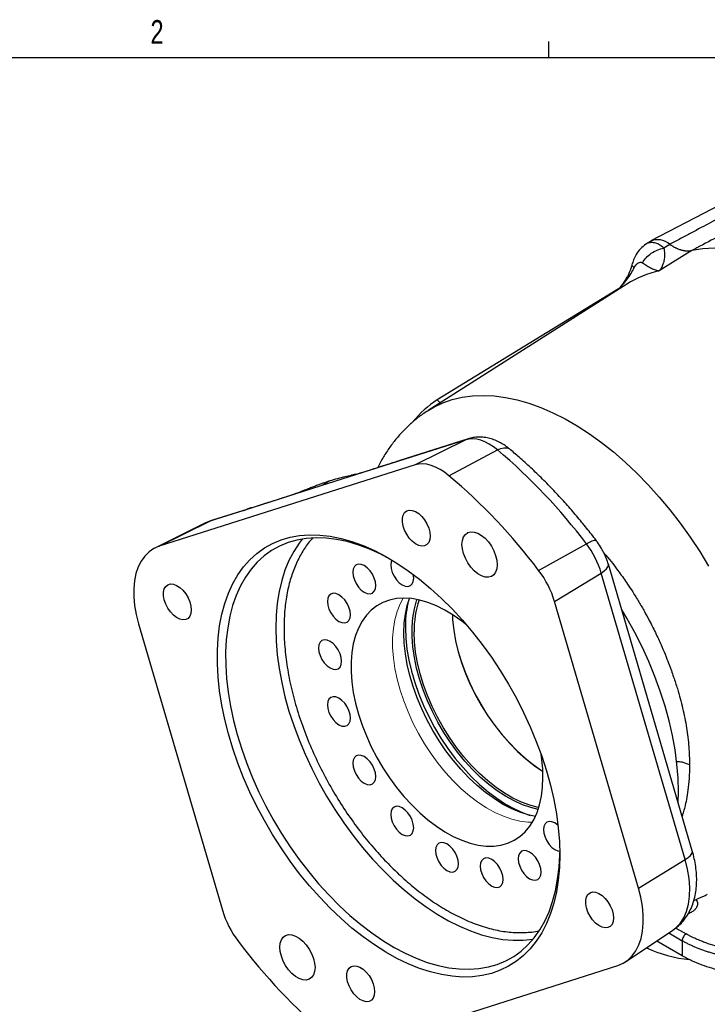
# Model space of a CAD drawing. Header units: inches. Extents: x 0.3 to 34.1, y 0.2 to 21.7.
# Tile 24 of 26: x 26.6 to 30.2, y 16.4 to 21.6. Entities that reach past the tile are written whole.
import ezdxf

# ---------------------------------------------------------------- set-up
doc = ezdxf.new("R2010")
doc.units = ezdxf.units.IN
doc.header["$MEASUREMENT"] = 0
doc.layers.add('SLD-0', color=7, linetype='Continuous', lineweight=25)
doc.styles.add('SLDTEXTSTYLE0', font='TXT', dxfattribs={"width": 0.75})

msp = doc.modelspace()

# ---------------------------------------------------------------- linework, layer by layer
at = {"color": 7, "linetype": 'Continuous', "lineweight": 25}
for p, q in [((30.7574, 20.8671), (29.9375, 20.4394)), ((29.9331, 20.4368), (29.9099, 20.4221)), ((30.0377, 20.4216), (30.0059, 20.4018)), ((30.154, 20.389), (30.0665, 20.3339)), ((30.0665, 20.3339), (29.9821, 20.2807)), ((29.8099, 20.2107), (28.7587, 19.5424)), ((29.767, 20.1857), (28.8068, 19.5986)), ((28.8222, 19.5828), (28.8068, 19.5986)), ((28.9574, 19.3876), (28.596, 19.2726)), ((28.9703, 19.3928), (28.6081, 19.2775)), ((28.9574, 19.3876), (28.6893, 19.2549)), ((28.8691, 19.1977), (29.1259, 19.334)), ((28.6893, 19.2549), (27.336, 18.8241)), ((28.596, 19.2726), (28.19, 19.1433)), ((28.19, 19.1433), (27.784, 19.0141)), ((27.784, 19.0141), (27.6041, 18.9568)), ((27.7984, 19.0197), (27.6171, 18.962)), ((27.7972, 19.0187), (27.8001, 19.0198)), ((27.6041, 18.9568), (27.6171, 18.962)), ((27.5813, 18.9476), (27.3123, 18.8145)), ((27.336, 18.8241), (27.6041, 18.9568)), ((27.6041, 18.9568), (27.5813, 18.9476)), ((29.3436, 18.6968), (29.5961, 18.8377)), ((30.1567, 17.2134), (29.7127, 18.7288)), ((29.4279, 18.5314), (29.6751, 18.6827)), ((30.119, 17.1672), (29.6751, 18.6827)), ((29.8719, 17.0159), (29.4279, 18.5314)), ((27.226, 18.4143), (27.67, 16.8988)), ((29.8719, 17.0159), (30.119, 17.1672)), ((29.804, 16.6263), (30.0538, 16.7927)), ((29.9692, 16.7363), (30.1035, 16.6588)), ((30.1035, 16.7372), (30.1035, 16.6588)), ((28.4087, 16.1753), (29.7619, 16.6061))]:
    msp.add_line(p, q, dxfattribs=at)
at = {"color": 8, "linetype": 'Continuous', "lineweight": 25}
for p, q in [((28.9703, 19.3928), (28.9574, 19.3876)), ((28.6091, 19.2772), (28.596, 19.2726)), ((27.784, 19.0141), (27.7972, 19.0187)), ((30.0322, 16.7784), (30.1035, 16.7372)), ((30.0703, 16.8047), (30.1242, 16.7736))]:
    msp.add_line(p, q, dxfattribs=at)
at = {"color": 7, "linetype": 'Continuous', "lineweight": 25, "flags": 128}
for points in [[(31.3818, 19.6802), (31.3239, 19.7563), (31.2638, 19.8293), (31.2017, 19.8989), (31.1379, 19.965), (31.0727, 20.0273), (31.0062, 20.0854), (30.9388, 20.1393), (30.8707, 20.1885), (30.8022, 20.2331), (30.7336, 20.2727), (30.665, 20.3073), (30.597, 20.3366), (30.5295, 20.3606), (30.4631, 20.3792), (30.3978, 20.3923), (30.334, 20.3999), (30.272, 20.4018), (30.2119, 20.3982), (30.154, 20.389)], [(29.1259, 19.334), (29.1039, 19.3509), (29.0816, 19.3651), (29.0594, 19.3765), (29.0374, 19.3849), (29.016, 19.3903), (28.9953, 19.3926), (28.9757, 19.3916), (28.9574, 19.3876)], [(28.8691, 19.1977), (28.8456, 19.2157), (28.8219, 19.2309), (28.7981, 19.243), (28.7747, 19.252), (28.7518, 19.2578), (28.7298, 19.2602), (28.7089, 19.2592), (28.6893, 19.2549)], [(28.7698, 18.8779), (28.7678, 18.8594), (28.7619, 18.8442), (28.7525, 18.8331), (28.7401, 18.8267), (28.7253, 18.8254), (28.7089, 18.8292), (28.6918, 18.8379), (28.6749, 18.8511), (28.6592, 18.868), (28.6455, 18.8877), (28.6345, 18.9092), (28.6268, 18.9313), (28.6228, 18.9528), (28.6228, 18.9726), (28.6268, 18.9895), (28.6345, 19.0027), (28.6455, 19.0115), (28.6592, 19.0154), (28.6749, 19.0142), (28.6918, 19.0079), (28.7089, 18.9969), (28.7253, 18.9817), (28.7401, 18.9633), (28.7525, 18.9425), (28.7619, 18.9206), (28.7678, 18.8986), (28.7698, 18.8779)], [(29.4551, 17.192), (29.4531, 17.124), (29.4472, 17.0585), (29.4374, 16.996), (29.4236, 16.9366), (29.406, 16.8806), (29.3847, 16.8282), (29.3597, 16.7797), (29.3312, 16.7353), (29.2993, 16.6952), (29.2641, 16.6596), (29.2257, 16.6285), (29.1844, 16.6023), (29.1403, 16.5809), (29.0936, 16.5644), (29.0446, 16.553), (28.9934, 16.5466), (28.9402, 16.5454), (28.8853, 16.5493), (28.829, 16.5583), (28.7714, 16.5723), (28.7129, 16.5913), (28.6536, 16.6153), (28.5939, 16.6441), (28.534, 16.6775), (28.4741, 16.7155), (28.4146, 16.7578), (28.3557, 16.8044), (28.2976, 16.8549), (28.2406, 16.9092), (28.185, 16.967), (28.1309, 17.028), (28.0787, 17.0921), (28.0285, 17.1589), (27.9807, 17.2282), (27.9352, 17.2995), (27.8925, 17.3727), (27.8527, 17.4474), (27.8159, 17.5233), (27.7823, 17.5999), (27.752, 17.6771), (27.7253, 17.7545), (27.7021, 17.8317), (27.6827, 17.9084), (27.667, 17.9842), (27.6552, 18.0588), (27.6473, 18.132), (27.6433, 18.2033), (27.6433, 18.2725), (27.6473, 18.3393), (27.6552, 18.4033), (27.667, 18.4643), (27.6827, 18.5221), (27.7021, 18.5763), (27.7253, 18.6267), (27.752, 18.6732), (27.7823, 18.7155), (27.8159, 18.7534), (27.8527, 18.7867), (27.8925, 18.8154), (27.9352, 18.8393), (27.9807, 18.8582), (28.0285, 18.8721), (28.0787, 18.881), (28.1309, 18.8848), (28.185, 18.8835), (28.2406, 18.8771), (28.2976, 18.8655), (28.3557, 18.849), (28.4146, 18.8275), (28.4741, 18.8011), (28.534, 18.77), (28.5939, 18.7343), (28.6536, 18.6941), (28.7129, 18.6496), (28.7714, 18.6011), (28.829, 18.5486), (28.8853, 18.4926), (28.9402, 18.4331), (28.9934, 18.3705), (29.0446, 18.305), (29.0936, 18.2369), (29.1403, 18.1666), (29.1844, 18.0943), (29.2257, 18.0203), (29.2641, 17.945), (29.2993, 17.8687), (29.3312, 17.7917), (29.3597, 17.7144), (29.3847, 17.6371), (29.406, 17.5601), (29.4236, 17.4838), (29.4374, 17.4085), (29.4472, 17.3346), (29.4531, 17.2623), (29.4551, 17.192)], [(28.5601, 18.755), (28.5045, 18.7843), (28.4457, 18.8108), (28.3875, 18.8325), (28.3302, 18.8492), (28.2739, 18.861), (28.2189, 18.8676), (28.1655, 18.8692), (28.1139, 18.8657), (28.0644, 18.8571), (28.0171, 18.8435), (27.9723, 18.8249), (27.9302, 18.8013), (27.8909, 18.773), (27.8547, 18.74), (27.8216, 18.7025), (27.7919, 18.6607), (27.7657, 18.6146), (27.7431, 18.5646), (27.7242, 18.5109), (27.7091, 18.4537), (27.6978, 18.3932), (27.6904, 18.3298), (27.6869, 18.2636), (27.6874, 18.1951), (27.6919, 18.1245), (27.7002, 18.0521), (27.7125, 17.9783), (27.7286, 17.9034), (27.7484, 17.8276), (27.7719, 17.7514), (27.799, 17.6752), (27.8296, 17.5991), (27.8634, 17.5236), (27.9004, 17.4491), (27.9404, 17.3757), (27.9833, 17.304), (28.0287, 17.2341), (28.0766, 17.1665), (28.1266, 17.1014), (28.1787, 17.039), (28.2325, 16.9797)], [(29.1241, 18.7268), (29.1221, 18.7056), (29.1161, 18.6877), (29.1063, 18.6739), (29.0933, 18.6647), (29.0776, 18.6605), (29.0598, 18.6617), (29.0407, 18.668), (29.0212, 18.6792), (29.0022, 18.6949), (28.9844, 18.7143), (28.9686, 18.7366), (28.9556, 18.7609), (28.9459, 18.786), (28.9398, 18.8108), (28.9378, 18.8344), (28.9398, 18.8556), (28.9459, 18.8735), (28.9556, 18.8873), (28.9686, 18.8965), (28.9844, 18.9007), (29.0022, 18.8995), (29.0212, 18.8932), (29.0407, 18.882), (29.0598, 18.8663), (29.0776, 18.8469), (29.0933, 18.8246), (29.1063, 18.8003), (29.1161, 18.7752), (29.1221, 18.7504), (29.1241, 18.7268)], [(27.336, 18.8241), (27.3073, 18.8119), (27.2815, 18.7948), (27.2588, 18.7727), (27.2395, 18.7461), (27.2239, 18.7152), (27.2121, 18.6803), (27.2043, 18.642), (27.2005, 18.6005), (27.2008, 18.5565), (27.2052, 18.5104), (27.2136, 18.4628), (27.226, 18.4143)], [(28.4816, 18.6164), (28.4796, 18.6357), (28.4735, 18.6562), (28.4638, 18.6763), (28.4512, 18.6947), (28.4366, 18.7102), (28.4208, 18.7217), (28.4051, 18.7284), (28.3904, 18.7298), (28.3778, 18.7259), (28.3682, 18.717), (28.3621, 18.7035), (28.36, 18.6866), (28.3621, 18.6672), (28.3682, 18.6468), (28.3778, 18.6266), (28.3904, 18.6082), (28.4051, 18.5927), (28.4208, 18.5812), (28.4366, 18.5745), (28.4512, 18.5731), (28.4638, 18.577), (28.4735, 18.5859), (28.4796, 18.5994), (28.4816, 18.6164)], [(28.5662, 18.7514), (28.5628, 18.7425), (28.5607, 18.7256), (28.5628, 18.7062), (28.5689, 18.6858), (28.5786, 18.6656), (28.5912, 18.6472), (28.6058, 18.6317), (28.6216, 18.6202), (28.6373, 18.6135), (28.652, 18.6121), (28.6646, 18.616), (28.6742, 18.6249), (28.6803, 18.6384), (28.6824, 18.6554), (28.6824, 18.6554)], [(28.6824, 18.6554), (28.6803, 18.6747), (28.6801, 18.6755)], [(27.5054, 18.4874), (27.5034, 18.4689), (27.4975, 18.4537), (27.4881, 18.4426), (27.4757, 18.4363), (27.4609, 18.4349), (27.4445, 18.4387), (27.4274, 18.4475), (27.4105, 18.4606), (27.3948, 18.4775), (27.3811, 18.4973), (27.3701, 18.5187), (27.3624, 18.5408), (27.3584, 18.5624), (27.3584, 18.5821), (27.3624, 18.5991), (27.3701, 18.6123), (27.3811, 18.6211), (27.3948, 18.625), (27.4105, 18.6237), (27.4274, 18.6174), (27.4445, 18.6064), (27.4609, 18.5913), (27.4757, 18.5728), (27.4881, 18.5521), (27.4975, 18.5301), (27.5034, 18.5082), (27.5054, 18.4874)], [(28.3475, 18.462), (28.3454, 18.4814), (28.3394, 18.5018), (28.3297, 18.5219), (28.3171, 18.5404), (28.3024, 18.5558), (28.2867, 18.5673), (28.271, 18.574), (28.2563, 18.5755), (28.2437, 18.5716), (28.234, 18.5626), (28.228, 18.5492), (28.2259, 18.5322), (28.228, 18.5128), (28.234, 18.4924), (28.2437, 18.4723), (28.2563, 18.4538), (28.271, 18.4384), (28.2867, 18.4269), (28.3024, 18.4202), (28.3171, 18.4187), (28.3297, 18.4226), (28.3394, 18.4316), (28.3454, 18.445), (28.3475, 18.462)], [(28.961, 18.4092), (28.9367, 18.4283), (28.892, 18.4598), (28.8471, 18.4869), (28.8022, 18.5094), (28.7578, 18.527), (28.7142, 18.5397), (28.6717, 18.5473), (28.6306, 18.5498), (28.5913, 18.5472), (28.5542, 18.5395), (28.5194, 18.5267), (28.4872, 18.5089), (28.458, 18.4864), (28.4319, 18.4591), (28.4091, 18.4275), (28.3899, 18.3917), (28.3743, 18.352), (28.3625, 18.3087), (28.3546, 18.2622), (28.3506, 18.2128), (28.3506, 18.1608), (28.3546, 18.1068), (28.3625, 18.0511), (28.3743, 17.9942), (28.3899, 17.9365), (28.4091, 17.8785), (28.4319, 17.8206), (28.458, 17.7632), (28.4872, 17.7069), (28.5194, 17.6521), (28.5542, 17.5991), (28.5913, 17.5484), (28.6306, 17.5005), (28.6717, 17.4556), (28.7142, 17.4141), (28.7578, 17.3764), (28.8022, 17.3428), (28.8471, 17.3134), (28.892, 17.2886), (28.9367, 17.2686), (28.9808, 17.2534), (29.0239, 17.2432), (29.0657, 17.2382), (29.1059, 17.2382), (29.1442, 17.2434), (29.1802, 17.2537), (29.2137, 17.269), (29.2444, 17.2892), (29.2721, 17.3141), (29.2966, 17.3435), (29.3176, 17.3773), (29.3351, 17.415), (29.3488, 17.4566), (29.3586, 17.5015), (29.3646, 17.5496), (29.3666, 17.6003), (29.3666, 17.6003)], [(29.3263, 17.3946), (29.288, 17.403), (29.2436, 17.4173), (29.1984, 17.4365), (29.1528, 17.4605), (29.1073, 17.4891), (29.0621, 17.522), (29.0176, 17.5591), (28.9742, 17.6), (28.9321, 17.6444), (28.8917, 17.6921), (28.8532, 17.7425), (28.8171, 17.7955), (28.7835, 17.8504), (28.7527, 17.907), (28.7249, 17.9647), (28.7005, 18.0233), (28.6794, 18.0821), (28.662, 18.1408), (28.6483, 18.1989), (28.6384, 18.2559), (28.6325, 18.3115), (28.6305, 18.3653), (28.6325, 18.4167), (28.6384, 18.4654), (28.6483, 18.5111), (28.6601, 18.5483)], [(29.3413, 17.4322), (29.302, 17.4417), (29.2581, 17.4568), (29.2136, 17.4768), (29.1689, 17.5015), (29.1242, 17.5307), (29.0799, 17.5642), (29.0365, 17.6018), (28.9941, 17.6431), (28.9533, 17.6878), (28.9141, 17.7355), (28.8771, 17.786), (28.8425, 17.8388), (28.8104, 17.8934), (28.7813, 17.9495), (28.7553, 18.0066), (28.7327, 18.0643), (28.7135, 18.1221), (28.698, 18.1796), (28.6862, 18.2363), (28.6783, 18.2917), (28.6744, 18.3455), (28.6744, 18.3972), (28.6783, 18.4464), (28.6862, 18.4928), (28.698, 18.5359), (28.7003, 18.5427)], [(28.8868, 18.4632), (28.8884, 18.4352), (28.8944, 18.3803), (28.9044, 18.3239), (28.9183, 18.2665), (28.936, 18.2086), (28.9573, 18.1506), (28.982, 18.093), (29.01, 18.0362), (29.0411, 17.9808), (29.0749, 17.9271), (29.1113, 17.8756), (29.1499, 17.8267), (29.1904, 17.7808), (29.2325, 17.7383), (29.2758, 17.6995), (29.32, 17.6647), (29.3648, 17.6342), (29.3658, 17.6335)], [(30.0818, 17.4689), (30.0832, 17.5266), (30.0812, 17.598), (30.0752, 17.6715), (30.0653, 17.7465), (30.0515, 17.823), (30.0338, 17.9005), (30.0124, 17.9786), (29.9872, 18.0572), (29.9585, 18.1357), (29.9264, 18.214), (29.8909, 18.2916), (29.8523, 18.3683), (29.8107, 18.4436), (29.7822, 18.4916)], [(28.6381, 18.3923), (28.6401, 18.3373), (28.6461, 18.2805), (28.656, 18.2221), (28.6699, 18.1627), (28.6875, 18.1027), (28.7087, 18.0425), (28.7335, 17.9825), (28.7616, 17.9233), (28.7927, 17.8653), (28.8267, 17.8088), (28.8634, 17.7543), (28.9024, 17.7023), (28.9434, 17.653), (28.9862, 17.6069), (29.0304, 17.5643), (29.0758, 17.5255), (29.1219, 17.4908), (29.1684, 17.4604), (29.215, 17.4347), (29.2614, 17.4137), (29.2981, 17.4004)], [(29.3446, 17.4422), (29.3402, 17.443), (29.2968, 17.4542), (29.2526, 17.4705), (29.2078, 17.4917), (29.1629, 17.5176), (29.1181, 17.5481), (29.0739, 17.5829), (29.0306, 17.6217), (28.9885, 17.6643), (28.948, 17.7102), (28.9094, 17.7591), (28.8731, 17.8105), (28.8392, 17.8642), (28.8082, 17.9197), (28.7801, 17.9764), (28.7554, 18.034), (28.7341, 18.092), (28.7164, 18.15), (28.7025, 18.2073), (28.6925, 18.2637), (28.6865, 18.3186), (28.6845, 18.3716)], [(28.3004, 18.2158), (28.2984, 18.2351), (28.2923, 18.2556), (28.2826, 18.2757), (28.27, 18.2941), (28.2554, 18.3096), (28.2396, 18.3211), (28.2239, 18.3278), (28.2092, 18.3292), (28.1966, 18.3253), (28.1869, 18.3164), (28.1809, 18.303), (28.1788, 18.286), (28.1809, 18.2666), (28.1869, 18.2462), (28.1966, 18.226), (28.2092, 18.2076), (28.2239, 18.1921), (28.2396, 18.1806), (28.2554, 18.174), (28.27, 18.1725), (28.2826, 18.1764), (28.2923, 18.1854), (28.2984, 18.1988), (28.3004, 18.2158)], [(28.3475, 17.9152), (28.3454, 17.9345), (28.3394, 17.955), (28.3297, 17.9751), (28.3171, 17.9935), (28.3024, 18.009), (28.2867, 18.0205), (28.271, 18.0272), (28.2563, 18.0286), (28.2437, 18.0247), (28.234, 18.0158), (28.228, 18.0023), (28.2259, 17.9854), (28.228, 17.966), (28.234, 17.9456), (28.2437, 17.9254), (28.2563, 17.907), (28.271, 17.8915), (28.2867, 17.88), (28.3024, 17.8733), (28.3171, 17.8719), (28.3297, 17.8758), (28.3394, 17.8847), (28.3454, 17.8982), (28.3475, 17.9152)], [(28.4816, 17.6059), (28.4796, 17.6253), (28.4735, 17.6458), (28.4638, 17.6659), (28.4512, 17.6843), (28.4366, 17.6998), (28.4208, 17.7113), (28.4051, 17.718), (28.3904, 17.7194), (28.3778, 17.7155), (28.3682, 17.7066), (28.3621, 17.6931), (28.36, 17.6761), (28.3621, 17.6568), (28.3682, 17.6363), (28.3778, 17.6162), (28.3904, 17.5978), (28.4051, 17.5823), (28.4208, 17.5708), (28.4366, 17.5641), (28.4512, 17.5627), (28.4638, 17.5666), (28.4735, 17.5755), (28.4796, 17.589), (28.4816, 17.6059)], [(28.6824, 17.3352), (28.6803, 17.3546), (28.6742, 17.375), (28.6646, 17.3951), (28.652, 17.4136), (28.6373, 17.429), (28.6216, 17.4405), (28.6058, 17.4472), (28.5912, 17.4487), (28.5786, 17.4448), (28.5689, 17.4358), (28.5628, 17.4224), (28.5607, 17.4054), (28.5628, 17.386), (28.5689, 17.3656), (28.5786, 17.3455), (28.5912, 17.327), (28.6058, 17.3115), (28.6216, 17.3001), (28.6373, 17.2934), (28.652, 17.2919), (28.6646, 17.2958), (28.6742, 17.3048), (28.6803, 17.3182), (28.6824, 17.3352)], [(29.4456, 17.3491), (29.43, 17.3605), (29.4142, 17.3672), (29.3995, 17.3686), (29.387, 17.3648), (29.3773, 17.3558), (29.3712, 17.3424), (29.3691, 17.3254), (29.3712, 17.306), (29.3773, 17.2856), (29.387, 17.2655), (29.3995, 17.247), (29.4142, 17.2315), (29.43, 17.2201), (29.4457, 17.2134), (29.455, 17.2118)], [(28.9191, 17.1441), (28.9171, 17.1635), (28.911, 17.1839), (28.9013, 17.204), (28.8887, 17.2225), (28.8741, 17.238), (28.8583, 17.2494), (28.8426, 17.2561), (28.8279, 17.2576), (28.8153, 17.2537), (28.8057, 17.2447), (28.7996, 17.2313), (28.7975, 17.2143), (28.7996, 17.195), (28.8057, 17.1745), (28.8153, 17.1544), (28.8279, 17.136), (28.8426, 17.1205), (28.8583, 17.109), (28.8741, 17.1023), (28.8887, 17.1008), (28.9013, 17.1047), (28.911, 17.1137), (28.9171, 17.1271), (28.9191, 17.1441)], [(28.2325, 16.9797), (28.2878, 16.9238), (28.3444, 16.8715), (28.402, 16.823), (28.4604, 16.7785), (28.5192, 16.7383), (28.5783, 16.7024), (28.6373, 16.6712), (28.6961, 16.6447), (28.7543, 16.623), (28.8116, 16.6063), (28.8679, 16.5945), (28.9229, 16.5879), (28.9763, 16.5863), (29.0279, 16.5898), (29.0774, 16.5984), (29.1247, 16.612), (29.1695, 16.6307), (29.2116, 16.6542), (29.2509, 16.6825), (29.2871, 16.7155), (29.3202, 16.753), (29.3498, 16.7949), (29.3761, 16.8409), (29.3987, 16.8909), (29.4176, 16.9446), (29.4327, 17.0018), (29.444, 17.0623), (29.4514, 17.1257), (29.4549, 17.1919), (29.4551, 17.2048)], [(29.3566, 17.1008), (29.3546, 17.1202), (29.3485, 17.1406), (29.3388, 17.1607), (29.3262, 17.1792), (29.3116, 17.1947), (29.2958, 17.2061), (29.2801, 17.2128), (29.2654, 17.2143), (29.2528, 17.2104), (29.2432, 17.2014), (29.2371, 17.188), (29.235, 17.171), (29.2371, 17.1517), (29.2432, 17.1312), (29.2528, 17.1111), (29.2654, 17.0927), (29.2801, 17.0772), (29.2958, 17.0657), (29.3116, 17.059), (29.3262, 17.0575), (29.3388, 17.0614), (29.3485, 17.0704), (29.3546, 17.0838), (29.3566, 17.1008)], [(30.119, 17.1672), (30.1351, 17.1782), (30.147, 17.1891), (30.1545, 17.1994), (30.1572, 17.2088), (30.1567, 17.2134)], [(29.1559, 17.0618), (29.1538, 17.0812), (29.1478, 17.1016), (29.1381, 17.1217), (29.1255, 17.1402), (29.1108, 17.1557), (29.0951, 17.1671), (29.0794, 17.1738), (29.0647, 17.1753), (29.0521, 17.1714), (29.0424, 17.1624), (29.0364, 17.149), (29.0343, 17.132), (29.0364, 17.1127), (29.0424, 17.0922), (29.0521, 17.0721), (29.0647, 17.0537), (29.0794, 17.0382), (29.0951, 17.0267), (29.1108, 17.02), (29.1255, 17.0185), (29.1381, 17.0224), (29.1478, 17.0314), (29.1538, 17.0448), (29.1559, 17.0618)], [(29.74, 16.8577), (29.738, 16.8392), (29.7322, 16.824), (29.7228, 16.8129), (29.7103, 16.8065), (29.6955, 16.8052), (29.6791, 16.809), (29.662, 16.8177), (29.6451, 16.8309), (29.6294, 16.8478), (29.6157, 16.8675), (29.6047, 16.889), (29.597, 16.9111), (29.5931, 16.9326), (29.5931, 16.9524), (29.597, 16.9693), (29.6047, 16.9826), (29.6157, 16.9914), (29.6294, 16.9952), (29.6451, 16.994), (29.662, 16.9877), (29.6791, 16.9767), (29.6955, 16.9615), (29.7103, 16.9431), (29.7228, 16.9224), (29.7322, 16.9004), (29.738, 16.8785), (29.74, 16.8577)], [(29.7619, 16.6061), (29.7906, 16.6183), (29.8164, 16.6354), (29.8391, 16.6575), (29.8584, 16.6841), (29.874, 16.715), (29.8858, 16.7499), (29.8937, 16.7882), (29.8975, 16.8297), (29.8972, 16.8737), (29.8928, 16.9198), (29.8843, 16.9674), (29.8719, 17.0159)], [(28.1601, 16.5958), (28.1581, 16.5746), (28.1521, 16.5567), (28.1423, 16.5429), (28.1293, 16.5337), (28.1136, 16.5295), (28.0958, 16.5307), (28.0767, 16.537), (28.0572, 16.5482), (28.0382, 16.5639), (28.0204, 16.5833), (28.0046, 16.6056), (27.9916, 16.6299), (27.9819, 16.655), (27.9758, 16.6798), (27.9738, 16.7034), (27.9758, 16.7246), (27.9819, 16.7425), (27.9916, 16.7563), (28.0046, 16.7655), (28.0204, 16.7697), (28.0382, 16.7685), (28.0572, 16.7622), (28.0767, 16.751), (28.0958, 16.7353), (28.1136, 16.7159), (28.1293, 16.6936), (28.1423, 16.6693), (28.1521, 16.6442), (28.1581, 16.6194), (28.1601, 16.5958)], [(28.4756, 16.4672), (28.4736, 16.4487), (28.4678, 16.4336), (28.4584, 16.4225), (28.4459, 16.4161), (28.4311, 16.4148), (28.4147, 16.4186), (28.3976, 16.4273), (28.3807, 16.4404), (28.365, 16.4573), (28.3513, 16.4771), (28.3403, 16.4986), (28.3326, 16.5207), (28.3287, 16.5422), (28.3287, 16.5619), (28.3326, 16.5789), (28.3403, 16.5921), (28.3513, 16.6009), (28.365, 16.6048), (28.3807, 16.6035), (28.3976, 16.5972), (28.4147, 16.5862), (28.4311, 16.5711), (28.4459, 16.5527), (28.4584, 16.5319), (28.4678, 16.51), (28.4736, 16.488), (28.4756, 16.4672)]]:
    msp.add_lwpolyline(points, dxfattribs=at)
at = {"color": 8, "linetype": 'Continuous', "lineweight": 25, "flags": 128}
for points in [[(28.7583, 19.5422), (28.7881, 19.5597), (28.8357, 19.5824), (28.8858, 19.6), (28.9384, 19.6126), (28.9931, 19.6202), (29.0498, 19.6226), (29.1083, 19.6199), (29.1683, 19.6121), (29.2297, 19.5992), (29.2921, 19.5813), (29.3554, 19.5584), (29.4193, 19.5307), (29.4835, 19.4982), (29.5479, 19.461), (29.6122, 19.4193), (29.676, 19.3733), (29.7393, 19.3231), (29.8018, 19.269), (29.8631, 19.211), (29.9231, 19.1495), (29.9816, 19.0847), (30.0383, 19.0168), (30.0931, 18.946), (30.1456, 18.8728), (30.1958, 18.7972), (30.2433, 18.7197)], [(29.1259, 19.334), (29.1438, 19.3419), (29.1602, 19.3459), (29.1744, 19.3459), (29.1859, 19.3417), (29.189, 19.3394)], [(28.0927, 18.8627), (28.0756, 18.8406), (28.0472, 18.7971), (28.0223, 18.7496), (28.0011, 18.6982), (27.9836, 18.6431), (27.9699, 18.5847), (27.9601, 18.523), (27.9541, 18.4586), (27.9522, 18.3915)], [(29.5961, 18.8377), (29.6131, 18.8466), (29.6275, 18.8527), (29.6387, 18.8558), (29.6462, 18.8557), (29.6491, 18.8539)], [(29.6751, 18.6827), (29.6911, 18.6936), (29.703, 18.7045), (29.7105, 18.7148), (29.7132, 18.7242), (29.7127, 18.7288)], [(27.9522, 18.3915), (27.9541, 18.3222), (27.9601, 18.2508), (27.9699, 18.1779), (27.9836, 18.1036), (28.0011, 18.0283), (28.0223, 17.9524), (28.0472, 17.8761), (28.0756, 17.7999), (28.1074, 17.724), (28.1425, 17.6488), (28.1806, 17.5747), (28.2217, 17.5019), (28.2655, 17.4308), (28.3119, 17.3618), (28.3606, 17.295), (28.4115, 17.2309), (28.4642, 17.1697), (28.5186, 17.1116), (28.5744, 17.057), (28.6314, 17.0061), (28.6893, 16.9591), (28.7479, 16.9162), (28.8069, 16.8776), (28.866, 16.8435), (28.9249, 16.814), (28.9835, 16.7893), (29.0414, 16.7694), (29.0984, 16.7546), (29.1542, 16.7447), (29.2086, 16.7399), (29.2614, 16.7403), (29.3122, 16.7457), (29.3146, 16.7461)], [(30.0538, 16.7927), (30.0699, 16.805), (30.0929, 16.8292), (30.1119, 16.8586), (30.1267, 16.8928), (30.137, 16.9312), (30.1427, 16.9734), (30.1438, 17.0187), (30.1401, 17.0666), (30.1319, 17.1163), (30.119, 17.1672)]]:
    msp.add_lwpolyline(points, dxfattribs=at)
at = {"color": 144, "linetype": 'Continuous', "lineweight": 18, "flags": 128}
for points in [[(28.6264, 18.5498), (28.6101, 18.5189), (28.5945, 18.4792), (28.5827, 18.4359), (28.5748, 18.3893), (28.5709, 18.3399), (28.5709, 18.288), (28.5748, 18.234), (28.5827, 18.1783), (28.5945, 18.1214), (28.6101, 18.0637), (28.6294, 18.0057), (28.6522, 17.9477), (28.6783, 17.8904), (28.7075, 17.8341), (28.7396, 17.7792), (28.7744, 17.7263), (28.8116, 17.6756), (28.8509, 17.6276), (28.8919, 17.5827), (28.9344, 17.5413), (28.9781, 17.5036), (29.0225, 17.4699), (29.0674, 17.4406), (29.1123, 17.4158), (29.157, 17.3957), (29.2011, 17.3806), (29.2442, 17.3704), (29.286, 17.3653), (29.3105, 17.3647)], [(28.8871, 18.4631), (28.8883, 18.4415), (28.8943, 18.3868), (28.9041, 18.3307), (28.9177, 18.2736), (28.9351, 18.2159), (28.956, 18.1581), (28.9804, 18.1006), (29.008, 18.044), (29.0386, 17.9885), (29.072, 17.9348), (29.1078, 17.8831), (29.1459, 17.834), (29.186, 17.7877), (29.2276, 17.7446), (29.2706, 17.7052), (29.3145, 17.6696), (29.359, 17.6382), (29.3658, 17.6338)]]:
    msp.add_lwpolyline(points, dxfattribs=at)
at = {"color": 7, "linetype": 'Continuous', "lineweight": 25}
for centre, radius, start, end in [((29.9742, 20.352), 0.0942, 47.5829, 115.8447), ((29.0881, 19.156), 0.5244, 122.4402, 141.2092), ((27.1541, 16.9952), 3.059, 37.0345, 49.8664), ((26.879, 16.8372), 3.0875, 37.0345, 49.8664), ((29.2108, 18.5437), 0.4846, 16.6669, 37.3497), ((28.9326, 18.3831), 0.5171, 16.6669, 37.3497), ((29.239, 18.3967), 0.6009, 168.0355, 180.415), ((29.1939, 18.3797), 0.5095, 161.5973, 180.9048), ((28.5742, 17.5964), 0.7924, 0.281, 9.3254), ((28.1654, 17.0471), 0.5171, 196.6669, 217.3497), ((30.219, 18.593), 3.0875, 217.0345, 229.8664), ((30.2023, 17.3007), 0.6654, 244.4388, 264.8575)]:
    msp.add_arc(centre, radius, start, end, dxfattribs=at)
at = {"color": 8, "linetype": 'Continuous', "lineweight": 25}
msp.add_arc((30.0894, 19.7693), 0.5225, 101.8452, 122.3449, dxfattribs=at)
at = {"color": 7, "linetype": 'Continuous', "lineweight": 25}
for points, knots in [([(30.8392, 20.8506), (30.8351, 20.8484), (30.831, 20.8462), (30.8226, 20.8417), (30.8184, 20.8395), (30.8056, 20.8326), (30.779, 20.8183), (30.7304, 20.7922), (30.6824, 20.7665), (30.6547, 20.7517), (30.6435, 20.7457), (30.638, 20.7427), (30.6208, 20.7336), (30.5971, 20.7208), (30.5686, 20.7056), (30.5511, 20.6962), (30.5444, 20.6926), (30.5401, 20.6903), (30.5381, 20.6892), (30.5201, 20.6796), (30.493, 20.6651), (30.4705, 20.653), (30.4533, 20.6439), (30.4475, 20.6408), (30.4357, 20.6344), (30.4059, 20.6185), (30.3612, 20.5945), (30.3174, 20.5711), (30.2868, 20.5547), (30.2707, 20.5462), (30.2211, 20.5196), (30.1682, 20.4913), (30.1036, 20.4568), (30.0755, 20.4418), (30.0567, 20.4317), (30.0473, 20.4267), (30.0377, 20.4216)], [0, 0, 0, 0, 0.015625, 0.015625, 0.03125, 0.03125, 0.0625, 0.125, 0.1875, 0.203125, 0.203125, 0.21875, 0.21875, 0.25, 0.28125, 0.296875, 0.304688, 0.304688, 0.3125, 0.3125, 0.375, 0.4375, 0.4375, 0.46875, 0.46875, 0.5, 0.625, 0.6875, 0.6875, 0.75, 0.75, 0.875, 0.9375, 0.96875, 0.96875, 1, 1, 1, 1]), ([(30.9631, 20.8139), (30.9561, 20.8102), (30.9491, 20.8065), (30.8905, 20.7758), (30.8271, 20.7425), (30.7239, 20.6883), (30.6843, 20.6675), (30.6198, 20.6337), (30.595, 20.6206), (30.5207, 20.5816), (30.4711, 20.5556), (30.3422, 20.4879), (30.2628, 20.4462), (30.1724, 20.3987), (30.1633, 20.3939), (30.154, 20.389)], [-8.633599, -8.633599, -8.633599, -8.633599, -8.487416, -8.487416, -7.429313, -7.429313, -6.900262, -6.900262, -6.05378, -6.05378, -4.699409, -4.699409, -3.196904, -3.196904, -3.028124, -3.028124, -3.028124, -3.028124]), ([(29.911, 20.4227), (29.901, 20.4151), (29.8819, 20.4006), (29.8607, 20.3707), (29.8456, 20.3406), (29.8399, 20.3217), (29.8373, 20.3131)], [0, 0, 0, 0, 0.300438, 0.569894, 0.803351, 1, 1, 1, 1]), ([(30.0377, 20.4216), (30.0394, 20.4204), (30.0428, 20.4181), (30.0479, 20.4149), (30.053, 20.4118), (30.0581, 20.4089), (30.0632, 20.4062), (30.0683, 20.4036), (30.0734, 20.4012), (30.0784, 20.399), (30.0835, 20.397), (30.0885, 20.3951), (30.0935, 20.3935), (30.0985, 20.392), (30.1034, 20.3907), (30.1083, 20.3896), (30.1131, 20.3887), (30.1179, 20.388), (30.1226, 20.3874), (30.1273, 20.3871), (30.1319, 20.3869), (30.1365, 20.387), (30.141, 20.3872), (30.1454, 20.3876), (30.1497, 20.3882), (30.1526, 20.3888), (30.154, 20.389)], [0, 0, 0, 0, 0.041666, 0.083332, 0.124998, 0.166665, 0.208333, 0.250001, 0.291668, 0.333335, 0.375001, 0.416666, 0.458329, 0.499992, 0.541655, 0.583318, 0.624984, 0.66665, 0.708318, 0.749987, 0.791656, 0.833326, 0.874995, 0.916663, 0.958332, 1, 1, 1, 1]), ([(29.8932, 20.324), (29.9032, 20.3427), (29.9358, 20.3781), (29.9827, 20.3976), (30.0059, 20.4018)], [0, 0, 0, 0, 0.5, 0.9999998, 0.9999998, 0.9999998, 0.9999998]), ([(30.0059, 20.4018), (30.0078, 20.3924), (30.0089, 20.3832), (30.0097, 20.3666), (30.0095, 20.359), (30.0084, 20.3474), (30.0078, 20.343), (30.0066, 20.3362), (30.0061, 20.3336), (30.0043, 20.3259), (30.0029, 20.3211), (29.9987, 20.309), (29.9956, 20.3021), (29.989, 20.2903), (29.9857, 20.2852), (29.9821, 20.2807)], [-0.001686, -0.001686, -0.001686, -0.001686, 0.294721, 0.294721, 0.561906, 0.561906, 0.728896, 0.728896, 0.833265, 0.833265, 1.042003, 1.042003, 1.375984, 1.375984, 1.668217, 1.668217, 1.668217, 1.668217]), ([(29.8496, 20.2988), (29.8499, 20.2995), (29.8507, 20.3011), (29.8519, 20.3033), (29.8533, 20.3055), (29.8547, 20.3077), (29.8561, 20.3097), (29.858, 20.3121), (29.8603, 20.3147), (29.863, 20.3173), (29.8658, 20.3197), (29.8698, 20.3225), (29.8748, 20.3252), (29.8798, 20.3265), (29.8837, 20.3268), (29.8864, 20.3267), (29.8889, 20.3262), (29.8905, 20.3255), (29.8913, 20.3252)], [0, 0, 0, 0, 0.034106, 0.069301, 0.105715, 0.143465, 0.182656, 0.22338, 0.287438, 0.353577, 0.421831, 0.490334, 0.627608, 0.763106, 0.826478, 0.886876, 0.944602, 1, 1, 1, 1]), ([(29.8913, 20.3252), (29.8916, 20.325), (29.8923, 20.3247), (29.8929, 20.3242), (29.8932, 20.324)], [0, 0, 0, 0, 0.50893, 1, 1, 1, 1]), ([(29.8932, 20.324), (29.8944, 20.3231), (29.8968, 20.3214), (29.9003, 20.319), (29.9039, 20.3165), (29.9075, 20.3141), (29.911, 20.3118), (29.9146, 20.3096), (29.9209, 20.3057), (29.93, 20.3006), (29.9409, 20.2951), (29.9519, 20.2902), (29.9604, 20.2869), (29.9674, 20.2846), (29.9722, 20.2832), (29.9771, 20.2818), (29.9803, 20.2811), (29.9821, 20.2807)], [0, 0, 0, 0, 0.030015, 0.061031, 0.093053, 0.126085, 0.160131, 0.195194, 0.231277, 0.34843, 0.47859, 0.599424, 0.737096, 0.79918, 0.868491, 0.925015, 1, 1, 1, 1]), ([(29.8376, 20.314), (29.8333, 20.3003), (29.8242, 20.2718), (29.8014, 20.2309), (29.7801, 20.1997), (29.7659, 20.1843), (29.7624, 20.1806)], [0, 0, 0, 0, 0.276873, 0.577755, 0.896468, 1, 1, 1, 1]), ([(28.7585, 19.5416), (28.7485, 19.5353), (28.7219, 19.5186), (28.6816, 19.4866), (28.6376, 19.4465), (28.597, 19.4024), (28.5595, 19.3547), (28.5257, 19.3033), (28.5032, 19.2649), (28.4931, 19.2429), (28.4918, 19.2401)], [0, 0, 0, 0, 0.086713, 0.232808, 0.379149, 0.526277, 0.674708, 0.824916, 0.97731, 1, 1, 1, 1]), ([(29.1888, 19.3393), (29.1872, 19.3407), (29.1782, 19.3487), (29.1601, 19.3612), (29.1346, 19.3763), (29.1072, 19.3884), (29.0784, 19.3971), (29.0488, 19.4019), (29.0189, 19.4023), (28.9925, 19.3994), (28.9767, 19.3943), (28.9705, 19.3923)], [0, 0, 0, 0, 0.0271014, 0.1492676, 0.2754014, 0.4036505, 0.53246, 0.6608456, 0.7886247, 0.916187, 1, 1, 1, 1]), ([(29.6491, 18.8538), (29.6468, 18.8568), (29.628, 18.8821), (29.5908, 18.9286), (29.5374, 18.9933), (29.4815, 19.057), (29.4237, 19.1196), (29.364, 19.1805), (29.3027, 19.2395), (29.2443, 19.2927), (29.206, 19.3249), (29.1889, 19.3392)], [0, 0, 0, 0, 0.016321, 0.135877, 0.258236, 0.382787, 0.509081, 0.636784, 0.76564, 0.895455, 1, 1, 1, 1]), ([(28.612, 19.2787), (28.5932, 19.2727), (28.5585, 19.2616), (28.5112, 19.2464), (28.4727, 19.2339), (28.4423, 19.2242), (28.4201, 19.2172), (28.4052, 19.2128), (28.3972, 19.2106), (28.3871, 19.208), (28.3717, 19.2042), (28.3483, 19.1987), (28.3167, 19.1913), (28.2778, 19.1818), (28.2516, 19.1739), (28.2378, 19.1698)], [0, 0, 0, 0, 0.142005, 0.26287, 0.363682, 0.445236, 0.508264, 0.553537, 0.576808, 0.606125, 0.648611, 0.703001, 0.790487, 0.890492, 1, 1, 1, 1]), ([(28.2378, 19.1698), (28.2257, 19.1658), (28.204, 19.1587), (28.176, 19.1483), (28.1523, 19.139), (28.1289, 19.1298), (28.102, 19.1192), (28.0651, 19.1054), (28.0168, 19.0884), (27.955, 19.0685), (27.8812, 19.0457), (27.8283, 19.0291), (27.8, 19.0202)], [0, 0, 0, 0, 0.08252, 0.148296, 0.194794, 0.240299, 0.301014, 0.378605, 0.493456, 0.635005, 0.804411, 1, 1, 1, 1]), ([(27.6172, 18.9614), (27.6107, 18.9595), (27.5985, 18.956), (27.5873, 18.9501), (27.5821, 18.9473)], [0, 0, 0, 0, 0.534647, 1, 1, 1, 1]), ([(29.6767, 18.8124), (29.6698, 18.8238), (29.6611, 18.838), (29.6511, 18.8512), (29.6491, 18.8538)], [0, 0, 0, 0, 0.798449, 1, 1, 1, 1]), ([(29.7126, 18.7288), (29.7124, 18.7297), (29.7101, 18.7387), (29.7043, 18.7544), (29.695, 18.7773), (29.6858, 18.7963), (29.6791, 18.8083), (29.6767, 18.8124)], [0, 0, 0, 0, 0.031314, 0.311481, 0.550458, 0.844526, 1, 1, 1, 1]), ([(29.6895, 18.788), (29.6929, 18.7842), (29.721, 18.7527), (29.7549, 18.7076), (29.7923, 18.6559), (29.8163, 18.6211), (29.8438, 18.5793), (29.8737, 18.531), (29.9029, 18.4807), (29.9339, 18.4236), (29.9649, 18.3617), (29.9943, 18.2973), (30.0172, 18.2424), (30.0327, 18.2024), (30.0427, 18.1752), (30.0488, 18.1583), (30.0537, 18.1441), (30.0601, 18.1257), (30.0681, 18.1017), (30.0855, 18.0466), (30.1071, 17.9666), (30.1273, 17.8637), (30.1401, 17.7631), (30.1416, 17.6994), (30.1424, 17.6675)], [0, 0, 0, 0, 0.012298, 0.102102, 0.132041, 0.161974, 0.200592, 0.24863, 0.29364, 0.335626, 0.39936, 0.45459, 0.501331, 0.53959, 0.556249, 0.570583, 0.582592, 0.592277, 0.617434, 0.643518, 0.732494, 0.821585, 0.910763, 1, 1, 1, 1]), ([(30.054, 16.7936), (30.0595, 16.7972), (30.0752, 16.8074), (30.0981, 16.8291), (30.1216, 16.8573), (30.1409, 16.8885), (30.1562, 16.9218), (30.168, 16.9578), (30.1759, 16.9962), (30.18, 17.0363), (30.1802, 17.0776), (30.1769, 17.1193), (30.17, 17.1608), (30.163, 17.1922), (30.1576, 17.2096), (30.1564, 17.2134)], [0, 0, 0, 0, 0.043922, 0.12639, 0.211817, 0.291637, 0.373675, 0.458051, 0.544443, 0.632083, 0.719994, 0.807185, 0.892905, 0.976468, 1, 1, 1, 1]), ([(30.165, 16.951), (30.1808, 16.9571), (30.2052, 16.9666), (30.2281, 16.9791), (30.2361, 16.9835)], [0, 0, 0, 0, 0.648919, 1, 1, 1, 1]), ([(30.1766, 16.9559), (30.1788, 16.9523), (30.1834, 16.9448), (30.1857, 16.9302), (30.1815, 16.9151), (30.1703, 16.9005), (30.1554, 16.8894), (30.1427, 16.8824), (30.135, 16.8802), (30.1348, 16.8802)], [0, 0, 0, 0, 0.135066, 0.277904, 0.507871, 0.656051, 0.826056, 0.996022, 1, 1, 1, 1]), ([(30.1242, 16.7736), (30.1214, 16.772), (30.1187, 16.7697), (30.1137, 16.7643), (30.1114, 16.7611), (30.1076, 16.7544), (30.1061, 16.7509), (30.1041, 16.7438), (30.1035, 16.7404), (30.1035, 16.7372)], [0, 0, 0, 0, 0.25, 0.25, 0.5, 0.5, 0.75, 0.75, 1, 1, 1, 1]), ([(30.943, 16.7733), (30.9406, 16.772), (30.9352, 16.7691), (30.9261, 16.7643), (30.9149, 16.7588), (30.8987, 16.7511), (30.8797, 16.7428), (30.8571, 16.7338), (30.8386, 16.7271), (30.8223, 16.7215), (30.7974, 16.7136), (30.7584, 16.7029), (30.7039, 16.6914), (30.6469, 16.6829), (30.5967, 16.6785), (30.5573, 16.6769), (30.5277, 16.6765), (30.4998, 16.6769), (30.4728, 16.6781), (30.4436, 16.6802), (30.4051, 16.6841), (30.3559, 16.6916), (30.3025, 16.7031), (30.2603, 16.715), (30.2284, 16.7258), (30.2072, 16.7338), (30.1854, 16.7428), (30.1667, 16.7512), (30.1494, 16.7599), (30.1364, 16.7667), (30.1282, 16.7714), (30.1242, 16.7736)], [0, 0, 0, 0, 0.010703, 0.0239884, 0.0399107, 0.0585563, 0.0922455, 0.1170913, 0.1480404, 0.163485, 0.1789203, 0.2407177, 0.3049196, 0.3691079, 0.4345679, 0.4725966, 0.5000461, 0.5328292, 0.5655276, 0.5898699, 0.6309936, 0.695603, 0.7593592, 0.8211515, 0.8520174, 0.8829486, 0.9052469, 0.9414701, 0.9618148, 0.9813495, 1, 1, 1, 1]), ([(30.9637, 16.7363), (30.9609, 16.7348), (30.9553, 16.7317), (30.9468, 16.7274), (30.9384, 16.7231), (30.93, 16.7191), (30.9216, 16.7151), (30.9132, 16.7113), (30.9049, 16.7077), (30.8966, 16.7042), (30.8883, 16.7008), (30.8801, 16.6976), (30.872, 16.6944), (30.8639, 16.6914), (30.8559, 16.6886), (30.848, 16.6858), (30.8402, 16.6832), (30.8324, 16.6807), (30.8248, 16.6783), (30.8173, 16.676), (30.8098, 16.6738), (30.8025, 16.6717), (30.7953, 16.6697), (30.7882, 16.6678), (30.7812, 16.666), (30.7743, 16.6642), (30.7676, 16.6626), (30.761, 16.661), (30.7545, 16.6596), (30.7481, 16.6582), (30.7203, 16.6522), (30.6711, 16.6438), (30.6005, 16.6367), (30.533, 16.6345), (30.4812, 16.636), (30.4444, 16.6386), (30.421, 16.6408), (30.3978, 16.6435), (30.375, 16.6468), (30.3525, 16.6505), (30.3305, 16.6547), (30.3088, 16.6593), (30.2875, 16.6644), (30.2667, 16.67), (30.2464, 16.676), (30.2266, 16.6823), (30.2073, 16.6891), (30.1886, 16.6963), (30.1704, 16.7038), (30.1527, 16.7116), (30.1357, 16.7198), (30.1192, 16.7283), (30.1088, 16.7343), (30.1035, 16.7372)], [0, 0, 0, 0, 0.0118736, 0.0235698, 0.0350887, 0.0464301, 0.0575942, 0.0685809, 0.0793903, 0.0900222, 0.1004768, 0.110754, 0.1208539, 0.1307763, 0.1405214, 0.1500891, 0.1594794, 0.1686924, 0.1777279, 0.1865861, 0.1952669, 0.2037704, 0.2120964, 0.2202451, 0.2282164, 0.2360103, 0.2436268, 0.251066, 0.2583278, 0.2654122, 0.2723192, 0.3511043, 0.4260612, 0.4971895, 0.5644889, 0.5897133, 0.6148165, 0.6397985, 0.6646593, 0.6893991, 0.7140177, 0.7385152, 0.7628916, 0.787147, 0.8112813, 0.8352946, 0.8591868, 0.8829581, 0.9066084, 0.9301377, 0.953546, 0.9768335, 1, 1, 1, 1]), ([(30.1035, 16.6588), (30.1061, 16.6573), (30.1112, 16.6544), (30.119, 16.6501), (30.127, 16.6459), (30.135, 16.6418), (30.1432, 16.6377), (30.1515, 16.6338), (30.1599, 16.6299), (30.1685, 16.6261), (30.1771, 16.6224), (30.1859, 16.6187), (30.2081, 16.6099), (30.245, 16.5969), (30.2984, 16.5819), (30.354, 16.5699), (30.4113, 16.561), (30.4699, 16.5552), (30.5291, 16.5527), (30.5884, 16.5534), (30.6474, 16.5574), (30.7055, 16.5646), (30.7621, 16.5749), (30.8168, 16.5883), (30.8574, 16.601), (30.8854, 16.611), (30.9018, 16.6174), (30.9178, 16.624), (30.9335, 16.631), (30.9488, 16.6382), (30.9587, 16.6432), (30.9637, 16.6458)], [0, 0, 0, 0, 0.0113913, 0.0227675, 0.034132, 0.0454882, 0.0568395, 0.0681893, 0.079541, 0.090898, 0.1022636, 0.1136413, 0.1250345, 0.1875233, 0.2500236, 0.3125124, 0.3750127, 0.4375015, 0.5000018, 0.5624906, 0.6249909, 0.6874797, 0.74998, 0.8124688, 0.8749691, 0.8958409, 0.9166714, 0.9374817, 0.9582926, 0.9791251, 1, 1, 1, 1])]:
    msp.add_open_spline(points, degree=3, knots=knots, dxfattribs=at)
at = {"color": 8, "linetype": 'Continuous', "lineweight": 25}
for points, knots in [([(29.9953, 20.4107), (29.9881, 20.4155), (29.9738, 20.425), (29.9519, 20.4316), (29.931, 20.4311), (29.9167, 20.4275), (29.9105, 20.4221), (29.9098, 20.4215)], [0, 0, 0, 0, 0.237636, 0.477639, 0.720232, 0.965622, 1, 1, 1, 1]), ([(29.7656, 20.1826), (29.7726, 20.1902), (29.7885, 20.2077), (29.811, 20.2361), (29.8327, 20.2669), (29.8441, 20.2884), (29.8496, 20.2988)], [0, 0, 0, 0, 0.215379, 0.495191, 0.756306, 1, 1, 1, 1]), ([(29.8495, 20.2988), (29.845, 20.3022), (29.8373, 20.3081), (29.8382, 20.3122), (29.8386, 20.3139)], [0, 0, 0, 0, 0.579544, 1, 1, 1, 1]), ([(28.2381, 19.1692), (28.2341, 19.1678), (28.2243, 19.1642), (28.21, 19.1519), (28.1972, 19.1464), (28.19, 19.1433)], [0, 0, 0, 0, 0.234562, 0.569731, 1, 1, 1, 1]), ([(28.1484, 18.8671), (28.1439, 18.8626), (28.1238, 18.8426), (28.0944, 18.7987), (28.0605, 18.7359), (28.0337, 18.6656), (28.0133, 18.5873), (28.0001, 18.5013), (27.9947, 18.4069), (27.9977, 18.3058), (28.0095, 18.1986), (28.0304, 18.0869), (28.0602, 17.9727), (28.0986, 17.8576), (28.1448, 17.7435), (28.1979, 17.6321), (28.2566, 17.5255), (28.3202, 17.4242), (28.3869, 17.3304), (28.4562, 17.2429), (28.5043, 17.1904), (28.5283, 17.1642)], [0, 0, 0, 0, 0.01494, 0.066334, 0.117723, 0.169117, 0.220506, 0.274985, 0.329459, 0.385761, 0.442953, 0.500753, 0.558862, 0.61697, 0.67477, 0.731962, 0.788264, 0.842743, 0.897217, 0.94861, 1, 1, 1, 1]), ([(30.1424, 17.6675), (30.1299, 17.673), (30.1091, 17.6821), (30.0834, 17.6837), (30.0732, 17.6844)], [0, 0, 0, 0, 0.6028768, 1, 1, 1, 1]), ([(30.1424, 17.6675), (30.142, 17.6431), (30.1411, 17.5973), (30.1347, 17.5365), (30.1265, 17.4866), (30.1175, 17.4467), (30.1097, 17.4178), (30.1047, 17.4024), (30.1029, 17.3969)], [0, 0, 0, 0, 0.248486, 0.465811, 0.651969, 0.806957, 0.930771, 1, 1, 1, 1]), ([(28.5283, 17.1642), (28.5529, 17.1392), (28.602, 17.089), (28.6801, 17.0209), (28.7612, 16.9587), (28.8457, 16.9037), (28.9317, 16.8575), (29.0187, 16.8209), (29.1048, 16.7954), (29.189, 16.781), (29.269, 16.7799), (29.3219, 16.7837), (29.3463, 16.7911), (29.3472, 16.7914)], [0, 0, 0, 0, 0.091909, 0.183814, 0.281243, 0.378663, 0.479353, 0.581632, 0.685, 0.78892, 0.892841, 0.996208, 1, 1, 1, 1])]:
    msp.add_open_spline(points, degree=3, knots=knots, dxfattribs=at)
at = {"color": 7, "linetype": 'Continuous', "lineweight": 25}
msp.add_open_spline([(30.0059, 20.4018), (30.0024, 20.405), (29.9989, 20.408), (29.9953, 20.4107)], degree=3, dxfattribs=at)
at = {"layer": 'SLD-0'}
for p, q in [((29.3979, 21.4106), (29.3979, 21.4954)), ((0.5229, 21.4106), (33.5229, 21.4106))]:
    msp.add_line(p, q, dxfattribs=at)

# ---------------------------------------------------------------- texts
at = {"color": 7, "linetype": 'Continuous', "lineweight": 0, "insert": (27.2892, 21.608), "char_height": 0.125, "attachment_point": 1, "style": 'SLDTEXTSTYLE0'}
msp.add_mtext('2', dxfattribs=at)

doc.saveas('drawing.dxf')
